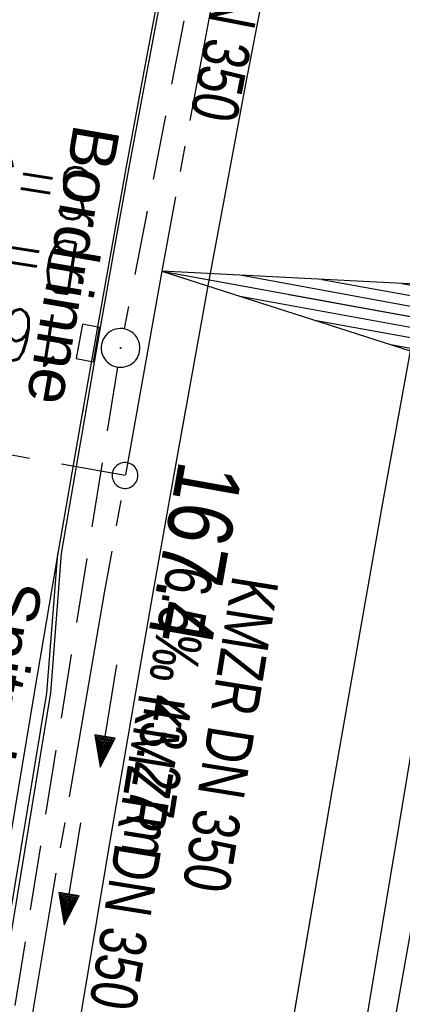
# Model space of a CAD drawing. Extents: x 508892 to 509489, y 458506 to 459473.
# Tile 13 of 63: x 509047 to 509062, y 458617 to 458655. Entities that reach past the tile are written whole.
import ezdxf

# ---------------------------------------------------------------- set-up
doc = ezdxf.new("R2010")
doc.units = 0
doc.header["$LTSCALE"] = 10
doc.header["$MEASUREMENT"] = 0
for name, pattern in [('ACHSE', [5.5, 4, -0.5, 0.5, -0.5]), ('LT00', [0]), ('LT17', [0.15, 0.1, -0.05]), ('STRICHLINIE2', [0.375, 0.25, -0.125])]:
    doc.linetypes.add(name, pattern=pattern)
doc.layers.get('0').update_dxf_attribs({"linetype": 'LT00'})
for name, color, linetype in [('--EK_FBR', 1, 'LT00'), ('--EK_Halt-Pfeil', 4, 'LT00'), ('--EK_Haltung', 7, 'STRICHLINIE2'), ('--EK_Haltung-Text', 140, 'LT00'), ('--EK_Schacht-Text', 5, 'LT00'), ('--EK_ST-93-1', 30, 'LT17'), ('--EL_Halt-Pfeil', 4, 'LT00'), ('--EL_Haltung', 182, 'STRICHLINIE2'), ('--EL_Haltung-Text', 182, 'LT00'), ('-AX-093', 35, 'ACHSE'), ('-EL-93-1', 250, 'LT00'), ('-ST-93-1', 250, 'LT00'), ('RINNE_TEXT', 11, 'Continuous'), ('V111_AFBR_BAB', 250, 'LT00'), ('V111_BOESCH', 250, 'LT00'), ('V111_H_BORD', 8, 'LT00'), ('V111_KA_PRUF', 182, 'LT00'), ('V111_LD_MARK', 250, 'LT00'), ('V111_RINNE', 182, 'LT00'), ('V111_SINKK', 182, 'LT00'), ('V112_AFBR_BAB', 250, 'LT00'), ('V112_BOESCH', 250, 'LT00'), ('V112_H_BORD', 8, 'LT00'), ('V112_LD_MARK', 250, 'LT00'), ('V112_RINNE', 182, 'LT00')]:
    doc.layers.add(name, color=color, linetype=linetype)
doc.styles.add('Arial', font='ARIAL.TTF')
doc.styles.add('Beschrift', font='ARIAL.TTF')
doc.styles.add('Haltungsbeschriftung', font='ARIAL.TTF', dxfattribs={"width": 0.75})
doc.styles.add('schachtbeschriftung', font='romans.shx', dxfattribs={"width": 0.75, "height": 2})

# ---------------------------------------------------------------- blocks, each defined once
blk = doc.blocks.new('SYMB0003')
at = {"color": 0, "linetype": 'ByBlock'}
for p, q in [((-0.015712, 0), (0.010166, 0.012015)), ((0, -0.021257), (-0.015712, 0)), ((0.010166, 0.012015), (0, -0.021257))]:
    blk.add_line(p, q, dxfattribs=at)
for points in [[(-0.031395, 0.499013), (-0.093691, 0.491144), (-0.154509, 0.475528), (-0.21289, 0.452414), (-0.267913, 0.422164), (-0.318712, 0.385257), (-0.364484, 0.342274), (-0.404509, 0.293893), (-0.438154, 0.240877), (-0.464888, 0.184062), (-0.484292, 0.124345), (-0.496058, 0.062667), (-0.5, 0)], [(0.5, 0), (0.496057, 0.062667), (0.484292, 0.124345), (0.464888, 0.184062), (0.438153, 0.240877), (0.404509, 0.293893), (0.364484, 0.342274), (0.318712, 0.385257), (0.267913, 0.422164), (0.21289, 0.452414), (0.154509, 0.475528), (0.093691, 0.491144), (0.031395, 0.499013), (-0.031395, 0.499013)], [(-0.5, 0), (-0.496058, -0.062667), (-0.484292, -0.124345), (-0.464888, -0.184062), (-0.438154, -0.240877), (-0.404509, -0.293893), (-0.364485, -0.342274), (-0.318712, -0.385257), (-0.267914, -0.422164), (-0.21289, -0.452414), (-0.154509, -0.475529), (-0.093691, -0.491144), (-0.031395, -0.499014), (0.031395, -0.499014)], [(0.031395, -0.499014), (0.093691, -0.491144), (0.154509, -0.475529), (0.21289, -0.452414), (0.267914, -0.422164), (0.318712, -0.385257), (0.364485, -0.342274), (0.404509, -0.293893), (0.438154, -0.240877), (0.464889, -0.184062), (0.484292, -0.124345), (0.496058, -0.062667), (0.5, 0)]]:
    blk.add_lwpolyline(points, dxfattribs=at)
blk = doc.blocks.new('SYMB0652')
at = {"color": 0, "linetype": 'ByBlock'}
blk.add_lwpolyline([(-0.15, -0.075), (0.15, -0.075), (0.15, 0.075), (-0.15, 0.075), (-0.15, -0.075)], dxfattribs=at)
blk = doc.blocks.new('SYMB0070')
at = {"color": 0, "linetype": 'ByBlock'}
for p, q in [((0.5, 0), (0.2, 0.1)), ((0.2, 0.1), (0.2, 0)), ((-0.5, 0), (0.2, 0)), ((0.468, 0), (0.21, 0.086)), ((0.21, 0.086), (0.21, -0.086)), ((0.21, -0.086), (0.468, 0)), ((0.22, -0.072), (0.437, 0)), ((0.23, -0.058), (0.405, 0)), ((0.24, -0.045), (0.374, 0)), ((0.342, 0), (0.25, 0.031)), ((0.25, 0.031), (0.25, -0.031)), ((0.25, -0.031), (0.342, 0)), ((0.26, -0.017), (0.31, 0)), ((0.27, -0.003), (0.279, 0))]:
    blk.add_line(p, q, dxfattribs=at)
for points in [[(0.2, 0), (0.2, -0.1), (0.5, 0)], [(0.437, 0), (0.22, 0.072), (0.22, -0.072)], [(0.405, 0), (0.23, 0.058), (0.23, -0.058)], [(0.374, 0), (0.24, 0.045), (0.24, -0.045)], [(0.31, 0), (0.26, 0.017), (0.26, -0.017)], [(0.279, 0), (0.27, 0.003), (0.27, -0.003)]]:
    blk.add_lwpolyline(points, dxfattribs=at)
blk = doc.blocks.new('SYMB18')
at = {"color": 0, "linetype": 'ByBlock'}
for p, q in [((1, 0.13), (0, 0)), ((0.923077, 0.12), (1, 0.12)), ((0.615385, 0.08), (1, 0.08)), ((0.307692, 0.04), (1, 0.04)), ((0.000669, 0), (1, 0)), ((0.307692, -0.04), (1, -0.04)), ((0.615385, -0.08), (1, -0.08)), ((0.923077, -0.12), (1, -0.12))]:
    blk.add_line(p, q, dxfattribs=at)
at = {"color": 0, "linetype": 'ByBlock', "flags": 128}
blk.add_lwpolyline([(0, 0), (1, -0.13), (1, 0.13)], dxfattribs=at)
blk = doc.blocks.new('SYMB2')
at = {"color": 0, "linetype": 'ByBlock', "flags": 128}
for points in [[(-0.031395, 0.499013), (-0.093691, 0.491144), (-0.154509, 0.475528), (-0.21289, 0.452414), (-0.267913, 0.422164), (-0.318712, 0.385257), (-0.364484, 0.342274), (-0.404509, 0.293893), (-0.438154, 0.240877), (-0.464888, 0.184062), (-0.484292, 0.124345), (-0.496058, 0.062667), (-0.5, 0)], [(0.5, 0), (0.496057, 0.062667), (0.484292, 0.124345), (0.464888, 0.184062), (0.438153, 0.240877), (0.404509, 0.293893), (0.364484, 0.342274), (0.318712, 0.385257), (0.267913, 0.422164), (0.21289, 0.452414), (0.154509, 0.475528), (0.093691, 0.491144), (0.031395, 0.499013), (-0.031395, 0.499013)], [(-0.5, 0), (-0.496058, -0.062667), (-0.484292, -0.124345), (-0.464888, -0.184062), (-0.438154, -0.240877), (-0.404509, -0.293893), (-0.364485, -0.342274), (-0.318712, -0.385257), (-0.267914, -0.422164), (-0.21289, -0.452414), (-0.154509, -0.475529), (-0.093691, -0.491144), (-0.031395, -0.499014), (0.031395, -0.499014)], [(0.031395, -0.499014), (0.093691, -0.491144), (0.154509, -0.475529), (0.21289, -0.452414), (0.267914, -0.422164), (0.318712, -0.385257), (0.364485, -0.342274), (0.404509, -0.293893), (0.438154, -0.240877), (0.464889, -0.184062), (0.484292, -0.124345), (0.496058, -0.062667), (0.5, 0)]]:
    blk.add_lwpolyline(points, dxfattribs=at)

msp = doc.modelspace()

# ---------------------------------------------------------------- linework, layer by layer
at = {"layer": '--EK_FBR'}
for points in [[(509050.302, 458547.857), (509051.755, 458558.727), (509055.01, 458581.604), (509058.517, 458604.2), (509062.207, 458626.243), (509065.89, 458646.798), (509070.149, 458668.805), (509074.522, 458690.499), (509079.263, 458712.697), (509084.982, 458738.268), (509090.538, 458761.434), (509096.211, 458784.013), (509101.791, 458805.626), (509107.869, 458828.242)], [(509050.302, 458547.857), (509051.755, 458558.727), (509055.01, 458581.604), (509058.517, 458604.2), (509062.207, 458626.243), (509064.565, 458639.405)]]:
    msp.add_lwpolyline(points, dxfattribs=at)
at = {"layer": '--EK_FBR', "color": 2}
for points in [[(509059.975, 458693.558), (509058.837, 458688.05), (509057.711, 458682.54), (509056.598, 458677.027), (509055.498, 458671.511), (509054.613, 458667.015), (509053.738, 458662.518), (509052.876, 458658.017), (509052.028, 458653.515), (509051.195, 458649.009), (509050.298, 458644.053), (509049.421, 458639.094), (509048.563, 458634.131)], [(509063.883, 458692.843), (509062.983, 458688.454), (509062.092, 458684.064), (509061.209, 458679.672), (509060.331, 458675.279), (509059.457, 458670.885), (509058.718, 458667.151), (509057.982, 458663.417), (509057.251, 458659.681), (509056.527, 458655.945), (509055.812, 458652.206), (509055.106, 458648.466), (509054.364, 458644.467), (509053.634, 458640.466), (509052.915, 458636.463), (509052.207, 458632.458), (509051.507, 458628.452), (509050.556, 458622.928), (509049.622, 458617.401), (509048.704, 458611.872), (509047.805, 458606.339), (509046.882, 458600.538), (509045.98, 458594.734), (509045.096, 458588.927)], [(509049.546, 458639.8), (509049.421, 458639.094), (509048.563, 458634.131), (509048.563, 458634.131)], [(509053.496, 458639.696), (509052.915, 458636.463), (509052.207, 458632.458), (509051.507, 458628.452), (509050.556, 458622.928), (509049.622, 458617.401), (509048.704, 458611.872), (509047.805, 458606.339), (509046.882, 458600.538), (509045.98, 458594.734), (509045.096, 458588.927), (509044.231, 458583.117), (509043.402, 458577.434), (509042.587, 458571.748), (509041.787, 458566.06), (509041, 458560.371), (509039.979, 458552.859), (509039.84, 458551.823)]]:
    msp.add_lwpolyline(points, dxfattribs=at)
at = {"layer": '--EK_Haltung'}
for p, q in [((509059.136, 458684.175), (509051.128, 458642.809)), ((509050.866, 458641.333), (509044.229, 458600.088))]:
    msp.add_line(p, q, dxfattribs=at)
at = {"layer": '--EK_ST-93-1', "ltscale": 2.5}
msp.add_line((509051.158, 458637.143), (509011.793, 458644.191), dxfattribs=at)
at = {"layer": '--EL_Haltung'}
for p, q in [((509059.136, 458684.175), (509051.128, 458642.809)), ((509050.866, 458641.333), (509044.229, 458600.088))]:
    msp.add_line(p, q, dxfattribs=at)
at = {"layer": '-AX-093', "ltscale": 0.2}
msp.add_lwpolyline([(509088.75, 458806.514), (509085.551, 458794.292), (509082.421, 458782.053), (509079.362, 458769.795), (509076.375, 458757.521), (509073.459, 458745.228), (509070.616, 458732.919), (509067.846, 458720.593), (509065.151, 458708.251), (509062.53, 458695.892), (509059.985, 458683.518), (509057.517, 458671.128), (509055.126, 458658.723), (509052.812, 458646.304), (509052.581, 458645.037), (509050.354, 458632.602), (509048.206, 458620.152), (509046.137, 458607.69), (509044.147, 458595.214), (509042.236, 458582.726), (509040.404, 458570.226), (509038.651, 458557.715), (509037.959, 458552.536)], dxfattribs=at)
at = {"layer": '-EL-93-1'}
msp.add_line((509057.5, 458644.14), (509083.843, 458639.337), dxfattribs=at)
at = {"layer": 'V111_AFBR_BAB'}
msp.add_lwpolyline([(509050.302, 458547.857), (509051.755, 458558.727), (509055.01, 458581.604), (509058.517, 458604.2), (509062.207, 458626.243), (509065.89, 458646.798), (509070.149, 458668.805), (509074.522, 458690.499), (509079.263, 458712.697), (509084.982, 458738.268), (509090.538, 458761.434), (509096.211, 458784.013), (509101.791, 458805.626), (509107.869, 458828.242)], dxfattribs=at)
at = {"layer": 'V111_AFBR_BAB', "color": 0}
for points in [[(509059.975, 458693.558), (509058.837, 458688.05), (509057.711, 458682.54), (509056.598, 458677.027), (509055.498, 458671.511), (509054.613, 458667.015), (509053.738, 458662.518), (509052.876, 458658.017), (509052.028, 458653.515), (509051.195, 458649.009), (509050.298, 458644.053), (509049.421, 458639.094), (509048.563, 458634.131)], [(509063.883, 458692.843), (509062.983, 458688.454), (509062.092, 458684.064), (509061.209, 458679.672), (509060.331, 458675.279), (509059.457, 458670.885), (509058.718, 458667.151), (509057.982, 458663.417), (509057.251, 458659.681), (509056.527, 458655.945), (509055.812, 458652.206), (509055.106, 458648.466), (509054.364, 458644.467), (509053.634, 458640.466), (509052.915, 458636.463), (509052.207, 458632.458), (509051.507, 458628.452), (509050.556, 458622.928), (509049.622, 458617.401), (509048.704, 458611.872), (509047.805, 458606.339), (509046.882, 458600.538), (509045.98, 458594.734), (509045.096, 458588.927)]]:
    msp.add_lwpolyline(points, dxfattribs=at)
at = {"layer": 'V111_BOESCH'}
msp.add_lwpolyline([(509061.619, 458616.194), (509062.06, 458618.656), (509062.499, 458621.118), (509062.934, 458623.58), (509063.363, 458626.044), (509063.8, 458628.61), (509064.23, 458631.177), (509064.656, 458633.745), (509065.082, 458636.313), (509065.511, 458638.88), (509065.946, 458641.446), (509066.39, 458644.01), (509066.848, 458646.572), (509067.353, 458649.302), (509067.874, 458652.028), (509068.408, 458654.752), (509068.952, 458657.475)], dxfattribs=at)
at = {"layer": 'V111_H_BORD'}
for points in [[(509060.236, 458693.509), (509059.475, 458689.807), (509058.71, 458686.105), (509057.943, 458682.404), (509057.176, 458678.703), (509056.412, 458675.001), (509055.652, 458671.298), (509054.899, 458667.594), (509054.155, 458663.889), (509053.421, 458660.182), (509052.7, 458656.472), (509051.995, 458652.759), (509051.306, 458649.043), (509050.767, 458646.062), (509050.238, 458643.079), (509049.716, 458640.095), (509049.199, 458637.11), (509048.685, 458634.124)], [(509048.685, 458634.124), (509048.272, 458628.738), (509044.528, 458606.062), (509037.806, 458560.565), (509036.833, 458552.963)]]:
    msp.add_lwpolyline(points, dxfattribs=at)
at = {"layer": 'V111_LD_MARK'}
msp.add_lwpolyline([(509047.562, 458548.896), (509048.836, 458558.383), (509050.396, 458569.5), (509052.023, 458580.609), (509053.715, 458591.708), (509055.472, 458602.797), (509057.292, 458613.876), (509059.177, 458624.944), (509061.124, 458636.001), (509063.133, 458647.047), (509065.304, 458658.608), (509067.543, 458670.157), (509069.848, 458681.692), (509072.218, 458693.214), (509074.654, 458704.722), (509077.155, 458716.217), (509079.721, 458727.697), (509082.349, 458739.162), (509085.042, 458750.613), (509087.796, 458762.049), (509090.608, 458773.449), (509093.48, 458784.834), (509096.414, 458796.203), (509099.407, 458807.556)], dxfattribs=at)
at = {"layer": 'V111_RINNE'}
msp.add_lwpolyline([(509041.779, 458589.096), (509042.644, 458594.773), (509043.527, 458600.447), (509044.427, 458606.118), (509045.157, 458610.642), (509045.894, 458615.165), (509046.639, 458619.687), (509047.387, 458624.208), (509048.137, 458628.729), (509048.563, 458634.131), (509048.11, 458631.473), (509047.661, 458628.815), (509046.904, 458624.318), (509046.151, 458619.821), (509045.404, 458615.322), (509044.665, 458610.823), (509043.937, 458606.321), (509042.73, 458598.691), (509041.557, 458591.056)], dxfattribs=at)
at = {"layer": 'V112_AFBR_BAB', "color": 0}
for points in [[(509049.546, 458639.8), (509049.421, 458639.094), (509048.563, 458634.131), (509048.563, 458634.131)], [(509053.496, 458639.696), (509052.915, 458636.463), (509052.207, 458632.458), (509051.507, 458628.452), (509050.556, 458622.928), (509049.622, 458617.401), (509048.704, 458611.872), (509047.805, 458606.339), (509046.882, 458600.538), (509045.98, 458594.734), (509045.096, 458588.927), (509044.231, 458583.117), (509043.402, 458577.434), (509042.587, 458571.748), (509041.787, 458566.06), (509041, 458560.371), (509039.979, 458552.859), (509039.84, 458551.823)]]:
    msp.add_lwpolyline(points, dxfattribs=at)
at = {"layer": 'V112_AFBR_BAB'}
msp.add_lwpolyline([(509050.302, 458547.857), (509051.755, 458558.727), (509055.01, 458581.604), (509058.517, 458604.2), (509062.207, 458626.243), (509064.565, 458639.405)], dxfattribs=at)
at = {"layer": 'V112_BOESCH'}
msp.add_lwpolyline([(509058.008, 458593.93), (509058.366, 458596.418), (509058.732, 458598.906), (509059.109, 458601.391), (509059.5, 458603.874), (509059.904, 458606.341), (509060.32, 458608.807), (509060.747, 458611.27), (509061.181, 458613.733), (509061.619, 458616.194), (509062.06, 458618.656), (509062.499, 458621.118), (509062.934, 458623.58), (509063.363, 458626.044), (509063.8, 458628.61), (509064.23, 458631.177), (509064.656, 458633.745), (509065.082, 458636.313), (509065.511, 458638.88), (509065.595, 458639.378)], dxfattribs=at)
at = {"layer": 'V112_H_BORD'}
for points in [[(509049.665, 458639.797), (509049.199, 458637.11), (509048.685, 458634.124)], [(509048.685, 458634.124), (509048.272, 458628.738), (509044.528, 458606.062), (509037.806, 458560.565), (509036.833, 458552.963)]]:
    msp.add_lwpolyline(points, dxfattribs=at)
at = {"layer": 'V112_LD_MARK'}
msp.add_lwpolyline([(509047.562, 458548.896), (509048.836, 458558.383), (509050.396, 458569.5), (509052.023, 458580.609), (509053.715, 458591.708), (509055.472, 458602.797), (509057.292, 458613.875), (509059.177, 458624.944), (509061.124, 458636.001), (509061.756, 458639.479)], dxfattribs=at)
at = {"layer": 'V112_RINNE'}
msp.add_lwpolyline([(509041.779, 458589.096), (509042.644, 458594.773), (509043.527, 458600.447), (509044.427, 458606.118), (509045.157, 458610.642), (509045.895, 458615.165), (509046.639, 458619.687), (509047.387, 458624.208), (509048.137, 458628.729), (509048.563, 458634.131), (509048.563, 458634.131), (509048.111, 458631.473), (509047.661, 458628.815), (509046.904, 458624.318), (509046.151, 458619.821), (509045.404, 458615.322), (509044.665, 458610.823), (509043.937, 458606.321), (509042.73, 458598.691), (509041.557, 458591.056)], dxfattribs=at)

# ---------------------------------------------------------------- block references
at = {"layer": '--EK_Halt-Pfeil', "xscale": 4.000000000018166, "yscale": 4, "zscale": 4, "rotation": 260.8576000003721}
msp.add_blockref('SYMB0070', (509050.507, 458627.841), dxfattribs=at)
at = {"layer": '--EL_Halt-Pfeil', "xscale": 4.000000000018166, "yscale": 4, "zscale": 4, "rotation": 260.8576000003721}
msp.add_blockref('SYMB0070', (509049.115, 458621.745), dxfattribs=at)
at = {"layer": '-EL-93-1', "xscale": 10.0000000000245, "yscale": 10, "zscale": 10, "rotation": 349.6665209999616}
msp.add_blockref('SYMB18', (509052.581, 458645.037), dxfattribs=at)
at = {"layer": '-ST-93-1', "rotation": 274.1956499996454}
msp.add_blockref('SYMB2', (509051.158, 458637.143), dxfattribs=at)
at = {"layer": 'V111_KA_PRUF', "xscale": 1.499999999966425, "yscale": 1.5, "zscale": 1.5, "rotation": 249.2379000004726}
msp.add_blockref('SYMB0003', (509050.985, 458642.073), dxfattribs=at)
at = {"layer": 'V111_SINKK', "xscale": 4.499999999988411, "yscale": 4.5, "zscale": 4.5, "rotation": 79.74611662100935}
msp.add_blockref('SYMB0652', (509049.72, 458642.262), dxfattribs=at)

# ---------------------------------------------------------------- texts
at = {"layer": '--EK_Haltung-Text', "style": 'Haltungsbeschriftung', "width": 0.75}
for s, p in [('6.5‰ 43.27m', (509052.8, 458633.725)), ('KMZR DN 350', (509055.328, 458633.318))]:
    msp.add_text(s, height=1.8, rotation=-99.1424, dxfattribs=at).set_placement(p)
at = {"layer": '--EK_Schacht-Text', "style": 'schachtbeschriftung', "width": 0.75}
for s, p in [('S=354.79', (509049.968, 458648.937)), ('D=356.44', (509049.511, 458646.094)), ('167210', (509049.053, 458643.25))]:
    msp.add_text(s, height=2, rotation=-189.1424, dxfattribs=at).set_placement(p)
at = {"layer": '--EL_Haltung-Text', "style": 'Haltungsbeschriftung', "width": 0.75}
for rotation, p in [(-100.9585, (509056.011, 458663.076)), (-99.1424, (509051.721, 458628.769))]:
    msp.add_text('KMZR DN 350', height=1.8, rotation=rotation, dxfattribs=at).set_placement(p)
at = {"layer": '-ST-93-1', "style": 'Beschrift', "width": 0.8}
msp.add_text('  167.4', height=2.5, rotation=-100.1028, dxfattribs=at).set_placement((509053.53, 458639.307))
at = {"layer": 'RINNE_TEXT', "char_height": 1.8, "attachment_point": 1, "style": 'Arial'}
for s, insert, rotation in [('Bordrinne', (509050.964, 458650.479), 260.2379), ('Spitzrinne', (509047.976, 458632.936), 260.4388)]:
    msp.add_mtext(s, dxfattribs=dict(at, insert=insert, rotation=rotation))

doc.saveas('drawing.dxf')
